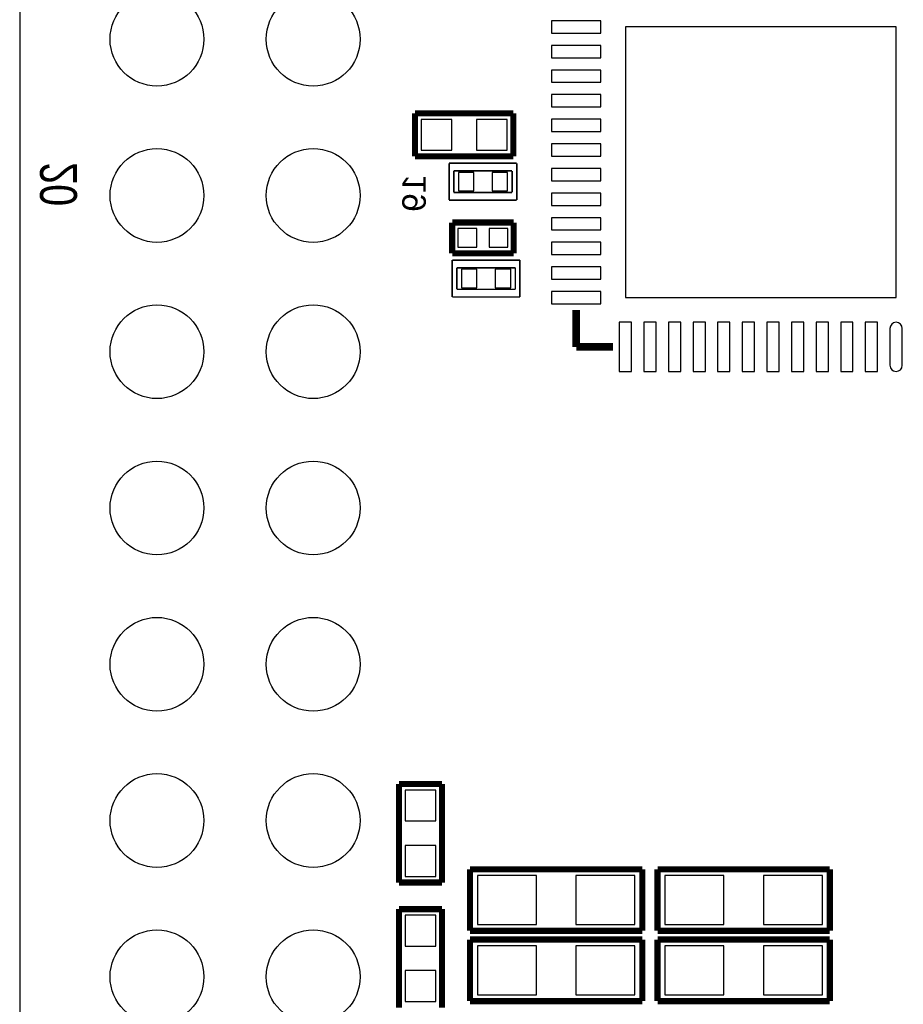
# Model space of a CAD drawing. Extents: x 0 to 59, y 0 to 85.
# Tile 5 of 8: x 0 to 14.4, y 40.6 to 56.6. Entities that reach past the tile are written whole.
import ezdxf

# ---------------------------------------------------------------- set-up
doc = ezdxf.new("R2010")
doc.units = 0
for name, color, linetype in [('BG_OUTLINE', 2, 'CONTINUOUS'), ('PG_SILKSCREEN_BOTTOM', 3, 'CONTINUOUS'), ('PIN_BOTTOM', 4, 'CONTINUOUS')]:
    doc.layers.add(name, color=color, linetype=linetype)

msp = doc.modelspace()

# ---------------------------------------------------------------- linework, layer by layer
at = {"layer": 'BG_OUTLINE'}
msp.add_lwpolyline([(3.005023, 0), (53.054402, 0, 0.404077), (56.00192, 2.947492), (56.00192, 82.002986, 0.414126), (53.00312, 85.001684), (3.03342, 85.001684, 0.419609), (0, 81.968391), (0, 3.004998, 0.414196)], format="xyb", close=True, dxfattribs=at)
at = {"layer": 'PG_SILKSCREEN_BOTTOM'}
for points, const_width in [([(8.026603, 55.104233), (6.426606, 55.104233)], 0.1), ([(6.426606, 55.104233), (6.426606, 54.404235)], 0.1), ([(8.026603, 54.404235), (8.026603, 55.104233)], 0.1), ([(6.426606, 54.404235), (8.026603, 54.404235)], 0.1), ([(8.081315, 54.292221), (6.981495, 54.292221)], 0.0254), ([(6.981495, 54.292221), (6.981495, 53.692222)], 0.0254), ([(8.081315, 53.692222), (8.081315, 54.292221)], 0.0254), ([(7.056399, 54.167227), (7.056399, 53.817215)], 0.0254), ([(8.00641, 54.167227), (7.056399, 54.167227)], 0.0254), ([(8.00641, 53.817215), (8.00641, 54.167227)], 0.0254), ([(7.056399, 53.817215), (8.00641, 53.817215)], 0.0254), ([(6.981495, 53.692222), (8.081315, 53.692222)], 0.0254), ([(8.031404, 53.327833), (7.031406, 53.327833)], 0.1), ([(7.031406, 53.327833), (7.031406, 52.827809)], 0.1), ([(8.031404, 52.827809), (8.031404, 53.327833)], 0.1), ([(7.031406, 52.827809), (8.031404, 52.827809)], 0.1), ([(8.132115, 52.717421), (7.032295, 52.717421)], 0.0254), ([(7.032295, 52.717421), (7.032295, 52.117422)], 0.0254), ([(8.132115, 52.117422), (8.132115, 52.717421)], 0.0254), ([(8.05721, 52.592427), (7.107199, 52.592427)], 0.0254), ([(7.107199, 52.592427), (7.107199, 52.242415)], 0.0254), ([(8.05721, 52.242415), (8.05721, 52.592427)], 0.0254), ([(7.107199, 52.242415), (8.05721, 52.242415)], 0.0254), ([(7.032295, 52.117422), (8.132115, 52.117422)], 0.0254), ([(9.047404, 51.306984), (9.047404, 51.906983)], 0.127), ([(9.647403, 51.306984), (9.047404, 51.306984)], 0.127), ([(6.165418, 44.20042), (6.165418, 42.600423)], 0.1), ([(6.865417, 44.20042), (6.165418, 44.20042)], 0.1), ([(6.865417, 42.600423), (6.865417, 44.20042)], 0.1), ([(10.122408, 42.815993), (7.322414, 42.815993)], 0.1), ([(7.322414, 42.815993), (7.322414, 41.815995)], 0.1), ([(10.122408, 41.815995), (10.122408, 42.815993)], 0.1), ([(13.170408, 42.815993), (10.370388, 42.815993)], 0.1), ([(10.370388, 42.815993), (10.370388, 41.815969)], 0.1), ([(13.170408, 41.815969), (13.170408, 42.815993)], 0.1), ([(6.165418, 42.600423), (6.865417, 42.600423)], 0.1), ([(6.865417, 42.16842), (6.165418, 42.16842)], 0.1), ([(6.165418, 42.16842), (6.165418, 40.568423)], 0.1), ([(6.865417, 40.568423), (6.865417, 42.16842)], 0.1), ([(7.322414, 41.815995), (10.122408, 41.815995)], 0.1), ([(10.370388, 41.815969), (13.170408, 41.815969)], 0.1), ([(10.122408, 41.672993), (7.322414, 41.672993)], 0.1), ([(7.322414, 41.672993), (7.322414, 40.672995)], 0.1), ([(10.122408, 40.672995), (10.122408, 41.672993)], 0.1), ([(13.170408, 41.672993), (10.370414, 41.672993)], 0.1), ([(10.370414, 41.672993), (10.370414, 40.672995)], 0.1), ([(13.170408, 40.672995), (13.170408, 41.672993)], 0.1), ([(7.322414, 40.672995), (10.122408, 40.672995)], 0.1), ([(10.370414, 40.672995), (13.170408, 40.672995)], 0.1)]:
    msp.add_lwpolyline(points, dxfattribs=dict(at, const_width=const_width))
at = {"layer": 'PIN_BOTTOM'}
for points in [[(9.447428, 56.406898), (9.447428, 56.606897), (8.64743, 56.606897), (8.64743, 56.406898)], [(14.247419, 52.107008), (14.247419, 56.506999), (9.847428, 56.506999), (9.847428, 52.107008)], [(9.447428, 56.007102), (9.447428, 56.207101), (8.64743, 56.207101), (8.64743, 56.007102)], [(9.447428, 55.607001), (9.447428, 55.807), (8.64743, 55.807), (8.64743, 55.607001)], [(9.447428, 55.207002), (9.447428, 55.407001), (8.64743, 55.407001), (8.64743, 55.207002)], [(7.026605, 54.504234), (7.026605, 55.004233), (6.526606, 55.004233), (6.526606, 54.504234)], [(7.926629, 54.504234), (7.926629, 55.004233), (7.42663, 55.004233), (7.42663, 54.504234)], [(9.447428, 54.806901), (9.447428, 55.0069), (8.64743, 55.0069), (8.64743, 54.806901)], [(9.447428, 54.406902), (9.447428, 54.606901), (8.64743, 54.606901), (8.64743, 54.406902)], [(7.131342, 54.142221), (7.131342, 53.842222), (7.381253, 53.842222), (7.381253, 54.142221)], [(7.681557, 54.142221), (7.681557, 53.842222), (7.931467, 53.842222), (7.931467, 54.142221)], [(9.447428, 54.007106), (9.447428, 54.207105), (8.64743, 54.207105), (8.64743, 54.007106)], [(9.447428, 53.607106), (9.447428, 53.807106), (8.64743, 53.807106), (8.64743, 53.607106)], [(9.447428, 53.207006), (9.447428, 53.407005), (8.64743, 53.407005), (8.64743, 53.207006)], [(7.429805, 52.925421), (7.429805, 53.230221), (7.125005, 53.230221), (7.125005, 52.925421)], [(7.937805, 52.925421), (7.937805, 53.230221), (7.633005, 53.230221), (7.633005, 52.925421)], [(9.447428, 52.807006), (9.447428, 53.007006), (8.64743, 53.007006), (8.64743, 52.807006)], [(7.432065, 52.267409), (7.432065, 52.567408), (7.182155, 52.567408), (7.182155, 52.267409)], [(7.98228, 52.267409), (7.98228, 52.567408), (7.73237, 52.567408), (7.73237, 52.267409)], [(9.447428, 52.406906), (9.447428, 52.606905), (8.64743, 52.606905), (8.64743, 52.406906)], [(9.447428, 52.00711), (9.447428, 52.207109), (8.64743, 52.207109), (8.64743, 52.00711)], [(9.947529, 50.90701), (9.947529, 51.707009), (9.747529, 51.707009), (9.747529, 50.90701)], [(10.347325, 50.90701), (10.347325, 51.707009), (10.147325, 51.707009), (10.147325, 50.90701)], [(10.747426, 50.90701), (10.747426, 51.707009), (10.547426, 51.707009), (10.547426, 50.90701)], [(11.147425, 50.90701), (11.147425, 51.707009), (10.947425, 51.707009), (10.947425, 50.90701)], [(11.547424, 50.90701), (11.547424, 51.707009), (11.347425, 51.707009), (11.347425, 50.90701)], [(11.947525, 50.90701), (11.947525, 51.707009), (11.747525, 51.707009), (11.747525, 50.90701)], [(12.347321, 50.90701), (12.347321, 51.707009), (12.147321, 51.707009), (12.147321, 50.90701)], [(12.74732, 50.90701), (12.74732, 51.707009), (12.547321, 51.707009), (12.547321, 50.90701)], [(13.147421, 50.90701), (13.147421, 51.707009), (12.947421, 51.707009), (12.947421, 50.90701)], [(13.54742, 50.90701), (13.54742, 51.707009), (13.347421, 51.707009), (13.347421, 50.90701)], [(13.947521, 50.90701), (13.947521, 51.707009), (13.747521, 51.707009), (13.747521, 50.90701)], [(6.76543, 44.100432), (6.265431, 44.100432), (6.265431, 43.600434), (6.76543, 43.600434)], [(6.76543, 43.200409), (6.265431, 43.200409), (6.265431, 42.70041), (6.76543, 42.70041)], [(8.402422, 41.915994), (8.402422, 42.715993), (7.442429, 42.715993), (7.442429, 41.915994)], [(10.002418, 41.915994), (10.002418, 42.715993), (9.042425, 42.715993), (9.042425, 41.915994)], [(10.490391, 42.715967), (10.490391, 41.915969), (11.450383, 41.915969), (11.450383, 42.715967)], [(12.090387, 42.715967), (12.090387, 41.915969), (13.05038, 41.915969), (13.05038, 42.715967)], [(6.265405, 41.568433), (6.765404, 41.568433), (6.765404, 42.068433), (6.265405, 42.068433)], [(8.402422, 40.772994), (8.402422, 41.572993), (7.442429, 41.572993), (7.442429, 40.772994)], [(10.002418, 40.772994), (10.002418, 41.572993), (9.042425, 41.572993), (9.042425, 40.772994)], [(10.490416, 41.572993), (10.490416, 40.772994), (11.450409, 40.772994), (11.450409, 41.572993)], [(12.090413, 41.572993), (12.090413, 40.772994), (13.050406, 40.772994), (13.050406, 41.572993)], [(6.265405, 40.66841), (6.765404, 40.66841), (6.765404, 41.168409), (6.265405, 41.168409)]]:
    msp.add_lwpolyline(points, close=True, dxfattribs=at)
msp.add_lwpolyline([(14.147317, 51.607009), (14.147317, 51.00701, 1), (14.347317, 51.00701), (14.347317, 51.607009, 1)], format="xyb", close=True, dxfattribs=at)
for centre in [(2.231415, 56.30799), (4.771415, 56.30799), (2.231415, 53.76799), (4.771415, 53.76799), (2.231415, 51.22799), (4.771415, 51.22799), (2.231415, 48.68799), (4.771415, 48.68799), (2.231415, 46.14799), (4.771415, 46.14799), (2.231415, 43.60799), (4.771415, 43.60799), (2.231415, 41.06799), (4.771415, 41.06799)]:
    msp.add_circle(centre, 0.762, dxfattribs=at)

# ---------------------------------------------------------------- texts
at = {"layer": 'PG_SILKSCREEN_BOTTOM', "text_generation_flag": 2}
for s, height, width, p in [('20', 0.599999, 0.800017, (0.931418, 54.307994)), ('19', 0.381, 1.066667, (6.601409, 54.107004))]:
    msp.add_text(s, height=height, rotation=90, dxfattribs=dict(at, width=width)).set_placement(p)

doc.saveas('drawing.dxf')
